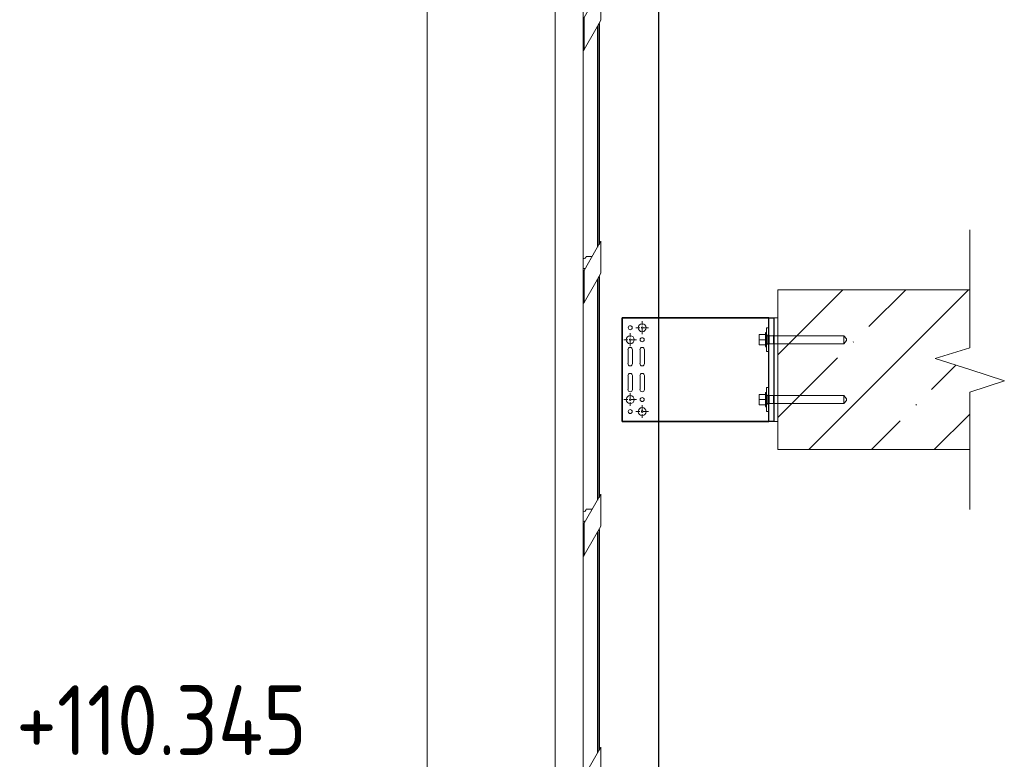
# Model space of a CAD drawing. Header units: millimetres. Extents: x 4014441 to 4046114, y 2378 to 8335946.
# Tile 32 of 71: x 4044201 to 4045433, y 110492 to 111418. Entities that reach past the tile are written whole.
import ezdxf

# ---------------------------------------------------------------- set-up
doc = ezdxf.new("R2010")
doc.units = ezdxf.units.MM
doc.linetypes.add('Осевая линия 1', pattern=[31.75, 6.35, -4.75, 15.9, -4.75])
for name, color, linetype, lineweight in [('Высотные отметки', 7, 'Continuous', 9), ('Обобщенные модели', 7, 'Continuous', 18), ('Типовые аннотации', 7, 'Continuous', 18), ('Тонкие линии', 7, 'Continuous', 18), ('Фрагменты', 7, 'Continuous', 9), ('Элементы узлов', 7, 'Continuous', 18)]:
    doc.layers.add(name, color=color, linetype=linetype, lineweight=lineweight)
doc.styles.add('GOST Common_2', font='GOST_Common.ttf', dxfattribs={"width": 0.9, "height": 87.5})

# ---------------------------------------------------------------- blocks, each defined once
blk = doc.blocks.new('HILTI_s_Композит_тип_Ко - Тип КоБ D2-21034079-Разрез 10-10')
at = {"layer": 'Обобщенные модели', "true_color": 0xf7fbf5}
blk.add_hatch(color=7, dxfattribs=at).paths.add_polyline_path([(8834139.2, 111505.4), (8834139.3, 111505.4), (8834139.2, 111505.5)])
at = {"layer": 'Обобщенные модели'}
for p, q in [((8834139.2, 111540.4), (8834139.3, 111540.4)), ((8834143.3, 111540.4), (8834139.3, 111540.4)), ((8834139.3, 111540.4), (8834139.3, 111505.4)), ((8834143.3, 111501.4), (8834143.3, 111540.4)), ((8834089.2, 111505.4), (8834089.3, 111505.4)), ((8834139.3, 111505.4), (8834089.3, 111505.4)), ((8834089.3, 111505.4), (8834089.3, 110345.4)), ((8834124.3, 110435.4), (8834124.3, 111501.4)), ((8834124.3, 111501.4), (8834143.3, 111501.4)), ((8834093.3, 110349.4), (8834093.3, 110435.4)), ((8834093.3, 110435.4), (8834124.3, 110435.4)), ((8834089.2, 110345.4), (8834089.3, 110345.4)), ((8834089.3, 110345.4), (8834139.3, 110345.4)), ((8834139.3, 110349.4), (8834093.3, 110349.4)), ((8834139.3, 110345.4), (8834139.3, 110349.4))]:
    blk.add_line(p, q, dxfattribs=at)
blk = doc.blocks.new('HILTI_s_Профиль_MFT-RP - Усиленный профиль MFT-RP-58 77x50 L-21566273-Разрез 10-10')
at = {"layer": 'Обобщенные модели', "lineweight": 25}
for p, q in [((8834219.1, 111045), (8834219.1, 111576.5)), ((8834142.1, 111409.9), (8834142.1, 111133.3)), ((8834144.1, 111413.4), (8834144.1, 111136.8)), ((8834144.1, 111096.7), (8834144.1, 110820.1)), ((8834142.1, 111093.2), (8834142.1, 110816.6)), ((8834219.1, 108286.5), (8834219.1, 110915)), ((8834142.1, 110776.6), (8834142.1, 110500)), ((8834144.1, 110780), (8834144.1, 110503.4))]:
    blk.add_line(p, q, dxfattribs=at)
at = {"layer": 'Обобщенные модели', "color": 254, "lineweight": 25, "true_color": 0xcccccc}
blk.add_line((8834219.1, 110915), (8834219.1, 111045), dxfattribs=at)
blk = doc.blocks.new('HILTI_s_Анкер_HRD-HF - HRD-HF 10x100-6062269-Разрез 10-10')
at = {"layer": 'Обобщенные модели', "color": 254, "true_color": 0xcccccc}
for p, q in [((8834344.7, 111017.5), (8834344.7, 111024)), ((8834352.7, 111024), (8834344.7, 111024)), ((8834353.7, 111026.5), (8834352.7, 111026.5)), ((8834352.7, 111017.5), (8834352.7, 111026.2)), ((8834344.7, 111011), (8834344.7, 111017.5)), ((8834352.7, 111017.5), (8834344.7, 111017.5)), ((8834352.7, 111011), (8834344.7, 111011)), ((8834352.7, 111008.8), (8834352.7, 111017.5)), ((8834368.1, 111022.5), (8834356.7, 111022.5)), ((8834356.7, 111012.5), (8834368.1, 111012.5)), ((8834352.7, 111008.5), (8834353.7, 111008.5))]:
    blk.add_line(p, q, dxfattribs=at)
at = {"layer": 'Обобщенные модели', "color": 7, "true_color": 0xfcfcfc}
for p, q in [((8834353.7, 111023.9), (8834353.7, 111026.2)), ((8834353.7, 111019.5), (8834353.7, 111022.7)), ((8834353.7, 111008.8), (8834353.7, 111011.1))]:
    blk.add_line(p, q, dxfattribs=at)
at = {"layer": 'Обобщенные модели', "color": 7, "true_color": 0xf4f4f4}
for p, q in [((8834353.7, 111026.2), (8834353.7, 111019.8)), ((8834353.7, 111026.2), (8834353.7, 111026.2)), ((8834354.7, 111023.5), (8834353.7, 111023.5)), ((8834354.7, 111023.5), (8834354.7, 111017.5)), ((8834354.7, 111023.2), (8834354.7, 111023.5)), ((8834353.7, 111019.8), (8834353.7, 111017.5)), ((8834353.7, 111017.5), (8834353.7, 111011.1)), ((8834353.7, 111011.5), (8834354.7, 111011.5)), ((8834353.7, 111011.1), (8834353.7, 111009.7)), ((8834356.7, 111022.5), (8834354.7, 111022.5)), ((8834354.7, 111017.5), (8834354.7, 111011.5)), ((8834354.7, 111012.5), (8834356.7, 111012.5)), ((8834354.7, 111011.5), (8834354.7, 111011.8)), ((8834353.7, 111009.7), (8834353.7, 111008.8)), ((8834353.7, 111008.8), (8834353.7, 111008.8))]:
    blk.add_line(p, q, dxfattribs=at)
at = {"layer": 'Обобщенные модели'}
for p, q in [((8834450.7, 111022.5), (8834368.1, 111022.5)), ((8834368.1, 111012.5), (8834450.7, 111012.5)), ((8834453.7, 111018.5), (8834450.7, 111022.5)), ((8834450.7, 111022.5), (8834450.7, 111017.5)), ((8834450.7, 111017.5), (8834450.7, 111012.5)), ((8834450.7, 111012.5), (8834453.7, 111016.5)), ((8834453.7, 111018.5), (8834453.7, 111017.5)), ((8834453.7, 111017.5), (8834453.7, 111016.5))]:
    blk.add_line(p, q, dxfattribs=at)
blk = doc.blocks.new('HILTI_s_Анкер_HRD-HF - HRD-HF 10x100-V259-Разрез 10-10')
at = {"layer": 'Обобщенные модели', "color": 254, "true_color": 0xcccccc}
for p, q in [((8834344.7, 110942.5), (8834344.7, 110949)), ((8834352.7, 110949), (8834344.7, 110949)), ((8834353.7, 110951.5), (8834352.7, 110951.5)), ((8834352.7, 110942.5), (8834352.7, 110951.2)), ((8834344.7, 110936), (8834344.7, 110942.5)), ((8834352.7, 110942.5), (8834344.7, 110942.5)), ((8834352.7, 110933.8), (8834352.7, 110942.5)), ((8834368.1, 110947.5), (8834356.7, 110947.5)), ((8834356.7, 110937.5), (8834368.1, 110937.5)), ((8834352.7, 110936), (8834344.7, 110936)), ((8834352.7, 110933.5), (8834353.7, 110933.5))]:
    blk.add_line(p, q, dxfattribs=at)
at = {"layer": 'Обобщенные модели', "color": 7, "true_color": 0xfcfcfc}
for p, q in [((8834353.7, 110948.9), (8834353.7, 110951.2)), ((8834353.7, 110942.8), (8834353.7, 110947.7)), ((8834353.7, 110933.8), (8834353.7, 110936.1))]:
    blk.add_line(p, q, dxfattribs=at)
at = {"layer": 'Обобщенные модели', "color": 7, "true_color": 0xf4f4f4}
for p, q in [((8834353.7, 110951.2), (8834353.7, 110950.3)), ((8834353.7, 110950.3), (8834353.7, 110942.5)), ((8834354.7, 110948.5), (8834353.7, 110948.5)), ((8834353.7, 110942.5), (8834353.7, 110933.8)), ((8834353.7, 110936.5), (8834354.7, 110936.5)), ((8834354.7, 110948.2), (8834354.7, 110942.5)), ((8834356.7, 110947.5), (8834354.7, 110947.5)), ((8834354.7, 110942.5), (8834354.7, 110936.5)), ((8834354.7, 110937.5), (8834356.7, 110937.5)), ((8834354.7, 110936.5), (8834354.7, 110936.8))]:
    blk.add_line(p, q, dxfattribs=at)
at = {"layer": 'Обобщенные модели'}
for p, q in [((8834450.7, 110947.5), (8834368.1, 110947.5)), ((8834368.1, 110937.5), (8834450.7, 110937.5)), ((8834453.7, 110943.5), (8834450.7, 110947.5)), ((8834450.7, 110947.5), (8834450.7, 110942.5)), ((8834450.7, 110942.5), (8834450.7, 110937.5)), ((8834450.7, 110937.5), (8834453.7, 110941.5)), ((8834453.7, 110943.5), (8834453.7, 110942.5)), ((8834453.7, 110942.5), (8834453.7, 110941.5))]:
    blk.add_line(p, q, dxfattribs=at)
blk = doc.blocks.new('HILTI_s_Кронштейн_MFT-RB_L - Усиленный кронштейн MFT-RB 190 L-21018783-Разрез 10-10')
at = {"layer": 'Обобщенные модели', "lineweight": 25}
for p, q in [((8834173.1, 111045), (8834363.1, 111045)), ((8834173.1, 111045), (8834173.1, 110915)), ((8834363.1, 110915), (8834173.1, 110915))]:
    blk.add_line(p, q, dxfattribs=at)
at = {"layer": 'Обобщенные модели', "color": 254, "lineweight": 25, "true_color": 0xcccccc}
for p, q in [((8834173.1, 110915), (8834173.1, 111045)), ((8834356.7, 111045), (8834173.1, 111045)), ((8834356.7, 111045), (8834219.1, 111045)), ((8834356.7, 111032.5), (8834356.7, 111045)), ((8834356.7, 111045), (8834363.1, 111045)), ((8834356.7, 110915), (8834356.7, 111045)), ((8834363.1, 111045), (8834363.1, 110915)), ((8834356.7, 110957.5), (8834356.7, 111002.5)), ((8834356.7, 110915), (8834356.7, 110927.5)), ((8834173.1, 110915), (8834356.7, 110915)), ((8834219.1, 110915), (8834356.7, 110915)), ((8834363.1, 110915), (8834356.7, 110915))]:
    blk.add_line(p, q, dxfattribs=at)
at = {"layer": 'Обобщенные модели', "color": 7, "lineweight": 25, "true_color": 0xf4f4f4}
for p, q in [((8834219.1, 111045), (8834356.7, 111045)), ((8834363.1, 111045), (8834363.1, 111024)), ((8834356.7, 111023), (8834356.7, 111032.5)), ((8834356.7, 111023), (8834356.7, 111012)), ((8834363.1, 111023), (8834363.1, 111022.5)), ((8834363.1, 111022.3), (8834363.1, 111023)), ((8834356.7, 111002.5), (8834356.7, 111012)), ((8834363.1, 111017.5), (8834363.1, 111022.3)), ((8834363.1, 111012.7), (8834363.1, 111017.5)), ((8834363.1, 111012), (8834363.1, 111012.7)), ((8834363.1, 111012.5), (8834363.1, 111012)), ((8834363.1, 111011), (8834363.1, 110949)), ((8834356.7, 110948), (8834356.7, 110957.5)), ((8834356.7, 110948), (8834356.7, 110937)), ((8834356.7, 110927.5), (8834356.7, 110937)), ((8834363.1, 110948), (8834363.1, 110947.5)), ((8834363.1, 110937), (8834363.1, 110948)), ((8834363.1, 110937.5), (8834363.1, 110937)), ((8834363.1, 110936), (8834363.1, 110915)), ((8834356.7, 110915), (8834219.1, 110915))]:
    blk.add_line(p, q, dxfattribs=at)
at = {"layer": 'Обобщенные модели', "color": 7, "lineweight": 25, "true_color": 0xfcfcfc}
for p, q in [((8834356.7, 111022.5), (8834356.7, 111023)), ((8834363.1, 111023.8), (8834363.1, 111023.1)), ((8834356.7, 111012), (8834356.7, 111012.5)), ((8834363.1, 111011.9), (8834363.1, 111011.2)), ((8834363.1, 110948.8), (8834363.1, 110948.1)), ((8834356.7, 110947.5), (8834356.7, 110948)), ((8834356.7, 110937), (8834356.7, 110937.5)), ((8834363.1, 110936.9), (8834363.1, 110936.2))]:
    blk.add_line(p, q, dxfattribs=at)
at = {"layer": 'Обобщенные модели', "color": 7, "lineweight": 25, "true_color": 0xfefefe}
for p, q in [((8834356.7, 111022.5), (8834356.7, 111022.8)), ((8834363.1, 111022.8), (8834363.1, 111022.5)), ((8834356.7, 111012.2), (8834356.7, 111012.5)), ((8834363.1, 111012.5), (8834363.1, 111012.2)), ((8834356.7, 110947.5), (8834356.7, 110947.8)), ((8834356.7, 110937.2), (8834356.7, 110937.5)), ((8834363.1, 110947.8), (8834363.1, 110947.5)), ((8834363.1, 110937.5), (8834363.1, 110937.2))]:
    blk.add_line(p, q, dxfattribs=at)
at = {"layer": 'Элементы узлов'}
for p, q in [((8834173.1, 111045), (8834188.1, 111045)), ((8834173.1, 111045), (8834173.1, 110915)), ((8834180.4, 110987.5), (8834180.4, 111005)), ((8834185.9, 111005), (8834185.9, 110987.5)), ((8834195.4, 110987.5), (8834195.4, 111005)), ((8834200.9, 111005), (8834200.9, 110987.5)), ((8834180.4, 110972.5), (8834180.4, 110955)), ((8834185.9, 110955), (8834185.9, 110972.5)), ((8834195.4, 110972.5), (8834195.4, 110955)), ((8834200.9, 110955), (8834200.9, 110972.5)), ((8834173.1, 110915), (8834188.1, 110915))]:
    blk.add_line(p, q, dxfattribs=at)
at = {"layer": 'Элементы узлов', "color": 1, "linetype": 'Осевая линия 1', "true_color": 0xff0000}
for p, q in [((8834198.1, 111024.5), (8834198.1, 111040.5)), ((8834183.1, 111009.5), (8834183.1, 111025.5)), ((8834206.1, 111032.5), (8834190, 111032.5)), ((8834191.1, 111017.5), (8834175, 111017.5)), ((8834183.1, 110950.5), (8834183.1, 110934.5)), ((8834191.1, 110942.5), (8834175, 110942.5)), ((8834206.1, 110927.5), (8834190, 110927.5)), ((8834198.1, 110935.5), (8834198.1, 110919.5))]:
    blk.add_line(p, q, dxfattribs=at)
at = {"layer": 'Элементы узлов'}
for centre, radius in [((8834198.1, 111032.5), 5), ((8834183.1, 111032.5), 2.5), ((8834198.1, 111032.5), 1), ((8834183.1, 111017.5), 5), ((8834183.1, 111017.5), 1), ((8834198.1, 111017.5), 2.5), ((8834183.1, 110942.5), 5), ((8834183.1, 110942.5), 1), ((8834198.1, 110942.5), 2.5), ((8834183.1, 110927.5), 2.5), ((8834198.1, 110927.5), 5), ((8834198.1, 110927.5), 1)]:
    blk.add_circle(centre, radius, dxfattribs=at)
for centre, start, end in [((8834183.1, 111005), 90, 180), ((8834183.1, 111005), 90, 180), ((8834183.1, 111005), 90, 180), ((8834183.1, 111005), 90, 180), ((8834183.1, 111005), 90, 180), ((8834183.1, 111005), 90, 180), ((8834183.1, 111005), 0, 90), ((8834183.1, 111005), 0, 90), ((8834183.1, 111005), 0, 90), ((8834183.1, 111005), 0, 90), ((8834183.1, 111005), 0, 90), ((8834183.1, 111005), 0, 90), ((8834198.1, 111005), 90, 180), ((8834198.1, 111005), 90, 180), ((8834198.1, 111005), 90, 180), ((8834198.1, 111005), 90, 180), ((8834198.1, 111005), 90, 180), ((8834198.1, 111005), 90, 180), ((8834198.1, 111005), 0, 90), ((8834198.1, 111005), 0, 90), ((8834198.1, 111005), 0, 90), ((8834198.1, 111005), 0, 90), ((8834198.1, 111005), 0, 90), ((8834198.1, 111005), 0, 90), ((8834183.1, 110987.5), 180, 270), ((8834183.1, 110987.5), 180, 270), ((8834183.1, 110987.5), 180, 270), ((8834183.1, 110987.5), 180, 270), ((8834183.1, 110987.5), 180, 270), ((8834183.1, 110987.5), 270, 0), ((8834183.1, 110987.5), 270, 0), ((8834183.1, 110987.5), 270, 0), ((8834183.1, 110987.5), 270, 0), ((8834183.1, 110987.5), 270, 0), ((8834198.1, 110987.5), 180, 270), ((8834198.1, 110987.5), 180, 270), ((8834198.1, 110987.5), 180, 270), ((8834198.1, 110987.5), 180, 270), ((8834198.1, 110987.5), 180, 270), ((8834198.1, 110987.5), 270, 0), ((8834198.1, 110987.5), 270, 0), ((8834198.1, 110987.5), 270, 0), ((8834198.1, 110987.5), 270, 0), ((8834198.1, 110987.5), 270, 0), ((8834183.1, 110972.5), 90, 180), ((8834183.1, 110972.5), 90, 180), ((8834183.1, 110972.5), 90, 180), ((8834183.1, 110972.5), 90, 180), ((8834183.1, 110972.5), 90, 180), ((8834183.1, 110972.5), 0, 90), ((8834183.1, 110972.5), 0, 90), ((8834183.1, 110972.5), 0, 90), ((8834183.1, 110972.5), 0, 90), ((8834183.1, 110972.5), 0, 90), ((8834198.1, 110972.5), 90, 180), ((8834198.1, 110972.5), 90, 180), ((8834198.1, 110972.5), 90, 180), ((8834198.1, 110972.5), 90, 180), ((8834198.1, 110972.5), 90, 180), ((8834198.1, 110972.5), 0, 90), ((8834198.1, 110972.5), 0, 90), ((8834198.1, 110972.5), 0, 90), ((8834198.1, 110972.5), 0, 90), ((8834198.1, 110972.5), 0, 90), ((8834183.1, 110955), 180, 270), ((8834183.1, 110955), 180, 270), ((8834183.1, 110955), 180, 270), ((8834183.1, 110955), 180, 270), ((8834183.1, 110955), 180, 270), ((8834183.1, 110955), 180, 270), ((8834183.1, 110955), 270, 0), ((8834183.1, 110955), 270, 0), ((8834183.1, 110955), 270, 0), ((8834183.1, 110955), 270, 0), ((8834183.1, 110955), 270, 0), ((8834183.1, 110955), 270, 0), ((8834198.1, 110955), 180, 270), ((8834198.1, 110955), 180, 270), ((8834198.1, 110955), 180, 270), ((8834198.1, 110955), 180, 270), ((8834198.1, 110955), 180, 270), ((8834198.1, 110955), 180, 270), ((8834198.1, 110955), 270, 0), ((8834198.1, 110955), 270, 0), ((8834198.1, 110955), 270, 0), ((8834198.1, 110955), 270, 0), ((8834198.1, 110955), 270, 0), ((8834198.1, 110955), 270, 0)]:
    blk.add_arc(centre, 2.75, start, end, dxfattribs=at)
blk = doc.blocks.new('HILTI_s_Термомост_MFT-RBI_L - Термомост MFT-RBI 58x130x5 L-10740395-Разрез 10-10')
at = {"layer": 'Обобщенные модели', "color": 7, "true_color": 0xf4f4f4}
for p, q in [((8834363.1, 111045), (8834363.1, 111024)), ((8834363.1, 111023.1), (8834363.1, 111024)), ((8834363.1, 111024), (8834363.1, 111011)), ((8834368.1, 111022.5), (8834368.1, 111023.8)), ((8834363.1, 111011), (8834363.1, 111011.9)), ((8834363.1, 111011), (8834363.1, 110949)), ((8834368.1, 111011.2), (8834368.1, 111012.5)), ((8834363.1, 110948.1), (8834363.1, 110949)), ((8834363.1, 110949), (8834363.1, 110936)), ((8834368.1, 110947.5), (8834368.1, 110948.8)), ((8834363.1, 110936), (8834363.1, 110936.9)), ((8834368.1, 110936.2), (8834368.1, 110937.5)), ((8834363.1, 110936), (8834363.1, 110915))]:
    blk.add_line(p, q, dxfattribs=at)
at = {"layer": 'Обобщенные модели'}
for p, q in [((8834363.1, 110915), (8834363.1, 111045)), ((8834363.1, 111045), (8834368.1, 111045)), ((8834368.1, 111045), (8834368.1, 110915)), ((8834368.1, 110915), (8834363.1, 110915))]:
    blk.add_line(p, q, dxfattribs=at)
at = {"layer": 'Обобщенные модели', "color": 254, "true_color": 0xcccccc}
for p, q in [((8834368.1, 111045), (8834363.1, 111045)), ((8834368.1, 111024), (8834368.1, 111045)), ((8834368.1, 111011), (8834368.1, 111024)), ((8834368.1, 111024), (8834368.1, 111022.5)), ((8834368.1, 111012.5), (8834368.1, 111011)), ((8834368.1, 110949), (8834368.1, 111011)), ((8834368.1, 110936), (8834368.1, 110949)), ((8834368.1, 110949), (8834368.1, 110947.5)), ((8834368.1, 110937.5), (8834368.1, 110936)), ((8834368.1, 110915), (8834368.1, 110936)), ((8834368.1, 110915), (8834363.1, 110915))]:
    blk.add_line(p, q, dxfattribs=at)
at = {"layer": 'Обобщенные модели', "color": 7, "true_color": 0xfcfcfc}
for p, q in [((8834363.1, 111023.8), (8834363.1, 111023.1)), ((8834363.1, 111022.5), (8834363.1, 111022.9)), ((8834363.1, 111012.1), (8834363.1, 111012.5)), ((8834363.1, 111011.9), (8834363.1, 111011.2)), ((8834363.1, 110948.8), (8834363.1, 110948.1)), ((8834363.1, 110947.5), (8834363.1, 110947.9)), ((8834363.1, 110937.1), (8834363.1, 110937.5)), ((8834363.1, 110936.9), (8834363.1, 110936.2))]:
    blk.add_line(p, q, dxfattribs=at)
at = {"layer": 'Обобщенные модели', "color": 7, "true_color": 0xfefefe}
for p, q in [((8834363.1, 111022.8), (8834363.1, 111022.5)), ((8834363.1, 111012.5), (8834363.1, 111012.2)), ((8834363.1, 110947.8), (8834363.1, 110947.5)), ((8834363.1, 110937.5), (8834363.1, 110937.2))]:
    blk.add_line(p, q, dxfattribs=at)
blk = doc.blocks.new('HILTI_s_Шайба_MFT-BFW - Шайба MFT-BFW 30x40x3-6840739-Разрез 10-10')
at = {"layer": 'Обобщенные модели', "color": 7, "true_color": 0xf4f4f4}
for p, q in [((8834353.7, 111032.5), (8834353.7, 111026.2)), ((8834353.7, 111032.5), (8834356.7, 111032.5)), ((8834356.7, 111023), (8834356.7, 111032.5)), ((8834356.7, 111012), (8834356.7, 111023)), ((8834356.7, 111023), (8834356.7, 111022.5)), ((8834356.7, 111012.5), (8834356.7, 111012)), ((8834356.7, 111002.5), (8834356.7, 111012)), ((8834353.7, 111008.8), (8834353.7, 111002.5)), ((8834356.7, 111002.5), (8834353.7, 111002.5))]:
    blk.add_line(p, q, dxfattribs=at)
at = {"layer": 'Обобщенные модели', "color": 254, "true_color": 0xcccccc}
for p, q in [((8834353.7, 111002.5), (8834353.7, 111032.5)), ((8834356.7, 111032.5), (8834353.7, 111032.5)), ((8834356.7, 111032.5), (8834356.7, 111002.5)), ((8834356.7, 111002.5), (8834353.7, 111002.5))]:
    blk.add_line(p, q, dxfattribs=at)
at = {"layer": 'Обобщенные модели', "color": 7, "true_color": 0xfefefe}
for p, q in [((8834356.7, 111022.5), (8834356.7, 111022.8)), ((8834356.7, 111012.2), (8834356.7, 111012.5))]:
    blk.add_line(p, q, dxfattribs=at)
at = {"layer": 'Обобщенные модели', "color": 7, "true_color": 0xfcfcfc}
for p, q in [((8834353.7, 111021.4), (8834353.7, 111019.2)), ((8834353.7, 111018.9), (8834353.7, 111018.6)), ((8834353.7, 111016.4), (8834353.7, 111013.6))]:
    blk.add_line(p, q, dxfattribs=at)
blk = doc.blocks.new('HILTI_s_Шайба_MFT-BFW - Шайба MFT-BFW 30x40x3-V260-Разрез 10-10')
at = {"layer": 'Обобщенные модели', "color": 7, "true_color": 0xf4f4f4}
for p, q in [((8834353.7, 110957.5), (8834353.7, 110951.2)), ((8834353.7, 110957.5), (8834356.7, 110957.5)), ((8834356.7, 110948), (8834356.7, 110957.5)), ((8834356.7, 110937), (8834356.7, 110948)), ((8834356.7, 110948), (8834356.7, 110947.5)), ((8834356.7, 110937.5), (8834356.7, 110937)), ((8834356.7, 110927.5), (8834356.7, 110937)), ((8834353.7, 110933.8), (8834353.7, 110927.5)), ((8834356.7, 110927.5), (8834353.7, 110927.5))]:
    blk.add_line(p, q, dxfattribs=at)
at = {"layer": 'Обобщенные модели', "color": 254, "true_color": 0xcccccc}
for p, q in [((8834353.7, 110927.5), (8834353.7, 110957.5)), ((8834356.7, 110957.5), (8834353.7, 110957.5)), ((8834356.7, 110957.5), (8834356.7, 110927.5)), ((8834356.7, 110927.5), (8834353.7, 110927.5))]:
    blk.add_line(p, q, dxfattribs=at)
at = {"layer": 'Обобщенные модели', "color": 7, "true_color": 0xfcfcfc}
for p, q in [((8834353.7, 110946.4), (8834353.7, 110943.6)), ((8834353.7, 110941.4), (8834353.7, 110938.6))]:
    blk.add_line(p, q, dxfattribs=at)
at = {"layer": 'Обобщенные модели', "color": 7, "true_color": 0xfefefe}
for p, q in [((8834356.7, 110947.5), (8834356.7, 110947.8)), ((8834356.7, 110937.2), (8834356.7, 110937.5))]:
    blk.add_line(p, q, dxfattribs=at)
blk = doc.blocks.new('HILTI_s_Кронштейн_MFT-RB_L - Усиленный кронштейн MFT-RB 190 L-V261-Разрез 10-10')
at = {"layer": 'Обобщенные модели', "color": 7, "lineweight": 25, "true_color": 0xf4f4f4}
for p, q in [((8834219.1, 111045), (8834356.7, 111045)), ((8834356.7, 110915), (8834219.1, 110915))]:
    blk.add_line(p, q, dxfattribs=at)
at = {"layer": 'Обобщенные модели', "color": 254, "lineweight": 25, "true_color": 0xcccccc}
for p, q in [((8834356.7, 111045), (8834363.1, 111045)), ((8834363.1, 110915), (8834356.7, 110915))]:
    blk.add_line(p, q, dxfattribs=at)
at = {"layer": 'Обобщенные модели', "color": 7, "lineweight": 25, "true_color": 0xfcfcfc}
for p, q in [((8834363.1, 111045), (8834363.1, 111024)), ((8834363.1, 111011), (8834363.1, 110949)), ((8834363.1, 110936), (8834363.1, 110915))]:
    blk.add_line(p, q, dxfattribs=at)
at = {"layer": 'Обобщенные модели', "color": 7, "lineweight": 25, "true_color": 0xfefefe}
for p, q in [((8834363.1, 111023.8), (8834363.1, 111023.1)), ((8834363.1, 111022.8), (8834363.1, 111022.5)), ((8834363.1, 111012.5), (8834363.1, 111012.2)), ((8834363.1, 111011.9), (8834363.1, 111011.2)), ((8834363.1, 110948.8), (8834363.1, 110948.1)), ((8834363.1, 110947.8), (8834363.1, 110947.5)), ((8834363.1, 110937.5), (8834363.1, 110937.2)), ((8834363.1, 110936.9), (8834363.1, 110936.2))]:
    blk.add_line(p, q, dxfattribs=at)
blk = doc.blocks.new('HILTI_s_Термомост_MFT-RBI_L - Термомост MFT-RBI 58x130x5 L-V262-Разрез 10-10')
at = {"layer": 'Обобщенные модели', "color": 7, "true_color": 0xf4f4f4}
for p, q in [((8834363.1, 111024), (8834363.1, 111045)), ((8834368.1, 111023.8), (8834368.1, 111022.5)), ((8834363.1, 110949), (8834363.1, 111011)), ((8834368.1, 111012.5), (8834368.1, 111011.2)), ((8834368.1, 110948.8), (8834368.1, 110947.5)), ((8834368.1, 110937.5), (8834368.1, 110936.2)), ((8834363.1, 110915), (8834363.1, 110936))]:
    blk.add_line(p, q, dxfattribs=at)
at = {"layer": 'Обобщенные модели', "color": 254, "true_color": 0xcccccc}
for p, q in [((8834363.1, 111045), (8834368.1, 111045)), ((8834368.1, 111045), (8834368.1, 111024)), ((8834368.1, 111011), (8834368.1, 110949)), ((8834368.1, 110936), (8834368.1, 110915)), ((8834368.1, 110915), (8834363.1, 110915))]:
    blk.add_line(p, q, dxfattribs=at)
at = {"layer": 'Обобщенные модели', "color": 7, "true_color": 0xfcfcfc}
for p, q in [((8834363.1, 111023.1), (8834363.1, 111023.8)), ((8834363.1, 111011.2), (8834363.1, 111011.9)), ((8834363.1, 110948.1), (8834363.1, 110948.8)), ((8834363.1, 110936.2), (8834363.1, 110936.9))]:
    blk.add_line(p, q, dxfattribs=at)
at = {"layer": 'Обобщенные модели', "color": 7, "true_color": 0xfefefe}
for p, q in [((8834363.1, 111022.5), (8834363.1, 111022.8)), ((8834363.1, 111012.2), (8834363.1, 111012.5)), ((8834363.1, 110947.5), (8834363.1, 110947.8)), ((8834363.1, 110937.2), (8834363.1, 110937.5))]:
    blk.add_line(p, q, dxfattribs=at)
blk = doc.blocks.new('HILTI_s_Салазка_MFT-CCF - Салазка MFT-CCF S58-V280-Разрез 10-10')
at = {"layer": 'Обобщенные модели'}
for p, q in [((8834146.4, 110507.4), (8834140.1, 110496.5)), ((8834146.4, 110507.4), (8834146.4, 110467.4)), ((8834140.1, 110496.5), (8834125.3, 110470.9)), ((8834124.5, 110469.5), (8834124.5, 110429.4)), ((8834125.3, 110470.9), (8834125.3, 110430.8)), ((8834125.3, 110430.8), (8834140.1, 110456.4)), ((8834140.1, 110456.4), (8834146.4, 110467.4))]:
    blk.add_line(p, q, dxfattribs=at)
at = {"layer": 'Обобщенные модели', "flags": 128}
for points in [[(8834125.3, 110470.9), (8834125.2, 110470.6), (8834125, 110470.3), (8834124.9, 110470.1), (8834124.8, 110469.9), (8834124.7, 110469.7), (8834124.6, 110469.6), (8834124.5, 110469.5), (8834124.5, 110469.5)], [(8834124.5, 110429.4), (8834124.5, 110429.4), (8834124.6, 110429.5), (8834124.7, 110429.6), (8834124.8, 110429.8), (8834124.9, 110430), (8834125, 110430.3), (8834125.2, 110430.5), (8834125.3, 110430.8)]]:
    blk.add_lwpolyline(points, dxfattribs=at)
blk = doc.blocks.new('HILTI_as_Соединитель_MFT-CCU_Заклепка_БезГрафики - Соединитель MFT-CCU Заклепка БезГрафики-V281-Разрез 10-10')
at = {"layer": 'Обобщенные модели'}
blk.add_line((8834135.5, 110488.4), (8834127.9, 110488.4), dxfattribs=at)
for centre, radius, start, end in [((8834125.3, 110488.4), 2.63, 247.7138, 360), ((8834125.4, 110471.9), 1.5, 90, 135), ((8834125.4, 110471.9), 1.5, 45, 90)]:
    blk.add_arc(centre, radius, start, end, dxfattribs=at)
blk = doc.blocks.new('HILTI_Линия_Разрыва - Тип 1-21019400-Разрез 10-10')
at = {"layer": 'Элементы узлов'}
for p, q in [((8834608.1, 111080), (8834608.1, 111007.5)), ((8834608.1, 110951.8), (8834608.1, 110880))]:
    blk.add_line(p, q, dxfattribs=at)

msp = doc.modelspace()

# ---------------------------------------------------------------- hatches: boundary and pattern name
at = {"layer": 'Элементы узлов'}
h = msp.add_hatch(dxfattribs=at)
h.set_pattern_fill('FP_3', color=256, style=0, pattern_type=2)
h.set_pattern_definition([(45, (4045165.49, 59624.74), (-78.57724, 78.57724), []), (45, (4045244.07, 59624.74), (-78.57724, 78.57724), [138.906, -27.781, 0.8382, -26.943])])
h.paths.add_polyline_path([(4045149.9, 110880), (4045389.9, 110880), (4045389.9, 110951.8), (4045370.3, 110951.8), (4045370.3, 110980), (4045389.9, 110980), (4045346.6, 110993.8), (4045389.9, 111007.5), (4045389.9, 111080), (4045149.9, 111080), (4045149.9, 110910)])

# ---------------------------------------------------------------- linework, layer by layer
at = {"layer": 'Типовые аннотации', "lineweight": 9}
for p, q in [((4045389.9, 111080), (4045389.9, 111155)), ((4045389.9, 111007.5), (4045346.6, 110993.8)), ((4045346.6, 110993.8), (4045389.9, 110980)), ((4045433.3, 110965.9), (4045389.9, 110980)), ((4045389.9, 110951.8), (4045433.3, 110965.9)), ((4045389.9, 110880), (4045389.9, 110805))]:
    msp.add_line(p, q, dxfattribs=at)
at = {"layer": 'Тонкие линии'}
for p, q in [((4045389.9, 111080), (4045149.9, 111080)), ((4045149.9, 111080), (4045149.9, 110880)), ((4045149.9, 110880), (4045389.9, 110880))]:
    msp.add_line(p, q, dxfattribs=at)
at = {"layer": 'Фрагменты'}
msp.add_line((4044710.8, 111846.2), (4044710.8, 110230.8), dxfattribs=at)

# ---------------------------------------------------------------- block references
at = {"layer": 'Обобщенные модели'}
for name, p in [('HILTI_s_Профиль_MFT-RP - Усиленный профиль MFT-RP-58 77x50 L-21566273-Разрез 10-10', (-4789218.2, 0)), ('HILTI_s_Композит_тип_Ко - Тип КоБ D2-21034079-Разрез 10-10', (-4789218.2, 0)), ('HILTI_s_Салазка_MFT-CCF - Салазка MFT-CCF S58-V280-Разрез 10-10', (-4789218.2, 950)), ('HILTI_s_Салазка_MFT-CCF - Салазка MFT-CCF S58-V280-Разрез 10-10', (-4789218.2, 633.3)), ('HILTI_as_Соединитель_MFT-CCU_Заклепка_БезГрафики - Соединитель MFT-CCU Заклепка БезГрафики-V281-Разрез 10-10', (-4789218.2, 633.3)), ('HILTI_s_Термомост_MFT-RBI_L - Термомост MFT-RBI 58x130x5 L-10740395-Разрез 10-10', (-4789218.2, 0)), ('HILTI_s_Салазка_MFT-CCF - Салазка MFT-CCF S58-V280-Разрез 10-10', (-4789218.2, 316.7)), ('HILTI_as_Соединитель_MFT-CCU_Заклепка_БезГрафики - Соединитель MFT-CCU Заклепка БезГрафики-V281-Разрез 10-10', (-4789218.2, 316.7)), ('HILTI_s_Салазка_MFT-CCF - Салазка MFT-CCF S58-V280-Разрез 10-10', (-4789218.2, 0))]:
    msp.add_blockref(name, p, dxfattribs=at)
at = {"layer": 'Обобщенные модели', "color": 254, "true_color": 0xcccccc}
for name in ['HILTI_s_Кронштейн_MFT-RB_L - Усиленный кронштейн MFT-RB 190 L-21018783-Разрез 10-10', 'HILTI_s_Кронштейн_MFT-RB_L - Усиленный кронштейн MFT-RB 190 L-V261-Разрез 10-10', 'HILTI_s_Термомост_MFT-RBI_L - Термомост MFT-RBI 58x130x5 L-V262-Разрез 10-10', 'HILTI_s_Шайба_MFT-BFW - Шайба MFT-BFW 30x40x3-6840739-Разрез 10-10', 'HILTI_s_Шайба_MFT-BFW - Шайба MFT-BFW 30x40x3-V260-Разрез 10-10']:
    msp.add_blockref(name, (-4789218.2, 0), dxfattribs=at)
at = {"layer": 'Обобщенные модели', "color": 7, "true_color": 0xf4f4f4}
for name in ['HILTI_s_Анкер_HRD-HF - HRD-HF 10x100-6062269-Разрез 10-10', 'HILTI_s_Анкер_HRD-HF - HRD-HF 10x100-V259-Разрез 10-10']:
    msp.add_blockref(name, (-4789218.2, 0), dxfattribs=at)
at = {"layer": 'Элементы узлов'}
msp.add_blockref('HILTI_Линия_Разрыва - Тип 1-21019400-Разрез 10-10', (-4789218.2, 0), dxfattribs=at)

# ---------------------------------------------------------------- texts
at = {"layer": 'Высотные отметки', "lineweight": 18, "insert": (4044196.1, 110584.8), "char_height": 87.5, "width": 460.368, "attachment_point": 1, "line_spacing_factor": 1.022761, "style": 'GOST Common_2'}
msp.add_mtext('+110.345', dxfattribs=at)

doc.saveas('drawing.dxf')
